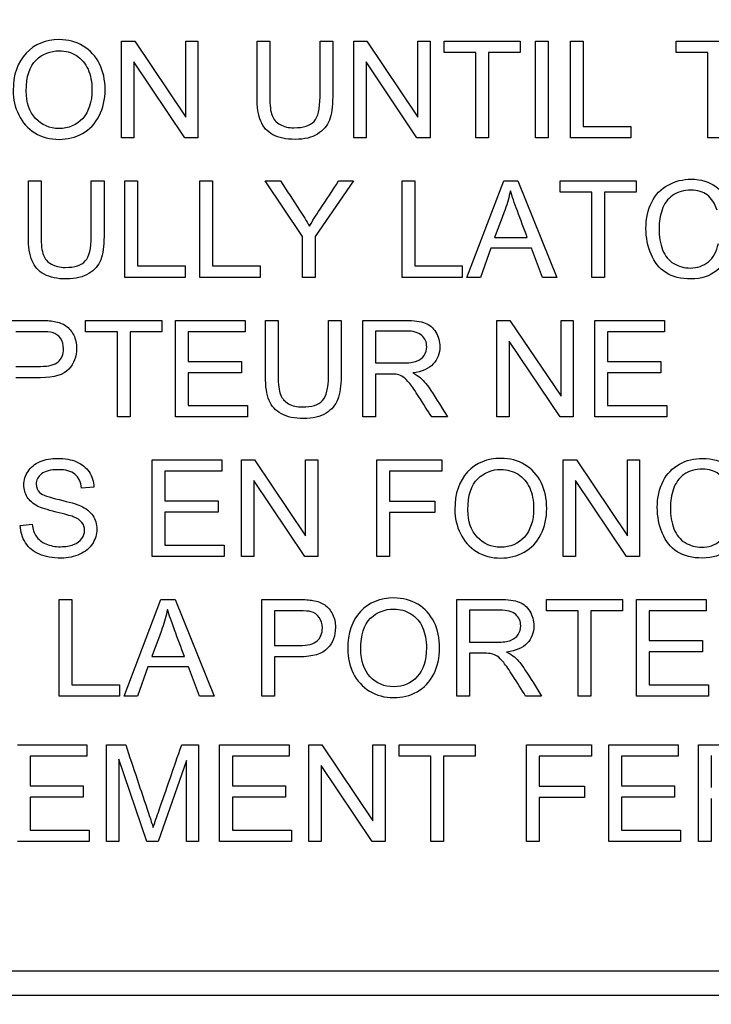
# Model space of a CAD drawing. Header units: inches. Extents: x 2 to 538, y -2 to 358.
# Tile 38 of 119: x 185.308 to 185.964, y 192.18 to 193.112. Entities that reach past the tile are written whole.
import ezdxf
from ezdxf.enums import TextEntityAlignment as Align

# ---------------------------------------------------------------- set-up
doc = ezdxf.new("R2010")
doc.units = ezdxf.units.IN
doc.header["$MEASUREMENT"] = 0
doc.layers.add('Default', color=7, linetype='Continuous')
doc.layers.add('LAB20180', color=7, linetype='Continuous')
doc.styles.add('SEACAD_Times_New_Roman', font='times.ttf')
doc.dimstyles.new('HAMMOND_(STH_-_540x360)', dxfattribs={"dimtxt": 2, "dimasz": 2.5, "dimexe": 1, "dimexo": 1, "dimgap": 0.5, "dimtad": 0, "dimtih": 1, "dimtoh": 1, "dimzin": 0, "dimdsep": 46, "dimtxsty": 'SEACAD_Times_New_Roman', "dimblk1": '_SE_FILLED', "dimblk2": '_SE_FILLED', "dimsah": 1, "dimcen": 1, "dimadec": 0, "dimazin": 0, "dimtfac": 0.8, "dimtofl": 0, "dimtmove": 1, "dimatfit": 3, "dimfxl": 1, "dimtolj": 1, "dimtzin": 0, "dimarcsym": 0})

# ---------------------------------------------------------------- blocks, each defined once
blk = doc.blocks.new('SE')
at = {"layer": 'LAB20180', "color": 7, "linetype": 'Continuous'}
for p, q in [((185.40497, 193.00056), (185.40497, 193.09204)), ((185.40497, 193.09204), (185.41732, 193.09204)), ((185.41732, 193.09204), (185.46571, 193.02015)), ((185.46571, 193.02015), (185.46571, 193.09204)), ((185.46571, 193.09204), (185.47728, 193.09204)), ((185.47728, 193.09204), (185.47728, 193.00056)), ((185.53333, 193.09204), (185.54538, 193.09204)), ((185.59304, 193.09204), (185.60503, 193.09204)), ((185.62499, 193.00056), (185.62499, 193.09204)), ((185.62499, 193.09204), (185.63741, 193.09204)), ((185.63741, 193.09204), (185.6858, 193.02015)), ((185.6858, 193.02015), (185.6858, 193.09204)), ((185.6858, 193.09204), (185.69736, 193.09204)), ((185.69736, 193.09204), (185.69736, 193.00056)), ((185.71069, 193.08132), (185.71069, 193.09204)), ((185.71069, 193.09204), (185.78281, 193.09204)), ((185.78281, 193.09204), (185.78281, 193.08132)), ((185.79742, 193.00056), (185.79742, 193.09204)), ((185.79742, 193.09204), (185.80947, 193.09204)), ((185.80947, 193.09204), (185.80947, 193.00056)), ((185.83047, 193.00056), (185.83047, 193.09204)), ((185.83047, 193.09204), (185.84252, 193.09204)), ((185.84252, 193.09204), (185.84252, 193.01133)), ((185.93053, 193.08132), (185.93053, 193.09204)), ((185.93053, 193.09204), (186.00266, 193.09204)), ((185.74076, 193.08132), (185.71069, 193.08132)), ((185.74076, 193.00056), (185.74076, 193.08132)), ((185.78281, 193.08132), (185.75275, 193.08132)), ((185.75275, 193.08132), (185.75275, 193.00056)), ((185.9606, 193.08132), (185.93053, 193.08132)), ((185.9606, 193.00056), (185.9606, 193.08132)), ((185.46486, 193.00056), (185.41653, 193.0725)), ((185.41653, 193.0725), (185.41653, 193.00056)), ((185.68494, 193.00056), (185.63662, 193.0725)), ((185.63662, 193.0725), (185.63662, 193.00056)), ((185.84252, 193.01133), (185.88762, 193.01133)), ((185.88762, 193.01133), (185.88762, 193.00056)), ((185.41653, 193.00056), (185.40497, 193.00056)), ((185.47728, 193.00056), (185.46486, 193.00056)), ((185.63662, 193.00056), (185.62499, 193.00056)), ((185.69736, 193.00056), (185.68494, 193.00056)), ((185.75275, 193.00056), (185.74076, 193.00056)), ((185.80947, 193.00056), (185.79742, 193.00056)), ((185.88762, 193.00056), (185.83047, 193.00056)), ((185.97265, 193.00056), (185.9606, 193.00056)), ((185.31653, 192.95981), (185.32852, 192.95981)), ((185.37618, 192.95981), (185.38823, 192.95981)), ((185.40801, 192.86833), (185.40801, 192.95981)), ((185.40801, 192.95981), (185.42, 192.95981)), ((185.42, 192.95981), (185.42, 192.8791)), ((185.47904, 192.86833), (185.47904, 192.95981)), ((185.47904, 192.95981), (185.49109, 192.95981)), ((185.49109, 192.95981), (185.49109, 192.8791)), ((185.5763, 192.9071), (185.54106, 192.95981)), ((185.54106, 192.95981), (185.55549, 192.95981)), ((185.62481, 192.95981), (185.58829, 192.9071)), ((185.61069, 192.95981), (185.62481, 192.95981)), ((185.67076, 192.86833), (185.67076, 192.95981)), ((185.67076, 192.95981), (185.68281, 192.95981)), ((185.68281, 192.95981), (185.68281, 192.8791)), ((185.73236, 192.86833), (185.76723, 192.95981)), ((185.76723, 192.95981), (185.78056, 192.95981)), ((185.78056, 192.95981), (185.81769, 192.86833)), ((185.82067, 192.9491), (185.82067, 192.95981)), ((185.82067, 192.95981), (185.8928, 192.95981)), ((185.8928, 192.95981), (185.8928, 192.9491)), ((185.85068, 192.9491), (185.82067, 192.9491)), ((185.85068, 192.86833), (185.85068, 192.9491)), ((185.8928, 192.9491), (185.86273, 192.9491)), ((185.86273, 192.9491), (185.86273, 192.86833)), ((185.5763, 192.86833), (185.5763, 192.9071)), ((185.58829, 192.9071), (185.58829, 192.86833)), ((185.75853, 192.90595), (185.78951, 192.90595)), ((185.75488, 192.89603), (185.74508, 192.86833)), ((185.79341, 192.89603), (185.75488, 192.89603)), ((185.80387, 192.86833), (185.79341, 192.89603)), ((185.42, 192.8791), (185.4651, 192.8791)), ((185.4651, 192.8791), (185.4651, 192.86833)), ((185.49109, 192.8791), (185.53619, 192.8791)), ((185.53619, 192.8791), (185.53619, 192.86833)), ((185.68281, 192.8791), (185.72792, 192.8791)), ((185.72792, 192.8791), (185.72792, 192.86833)), ((185.4651, 192.86833), (185.40801, 192.86833)), ((185.53619, 192.86833), (185.47904, 192.86833)), ((185.58829, 192.86833), (185.5763, 192.86833)), ((185.72792, 192.86833), (185.67076, 192.86833)), ((185.74508, 192.86833), (185.73236, 192.86833)), ((185.81769, 192.86833), (185.80387, 192.86833)), ((185.86273, 192.86833), (185.85068, 192.86833)), ((185.37082, 192.81681), (185.37082, 192.82759)), ((185.37082, 192.82759), (185.44301, 192.82759)), ((185.44301, 192.82759), (185.44301, 192.81681)), ((185.4561, 192.73611), (185.4561, 192.82759)), ((185.4561, 192.82759), (185.52201, 192.82759)), ((185.52201, 192.82759), (185.52201, 192.81681)), ((185.54131, 192.82759), (185.55336, 192.82759)), ((185.60101, 192.82759), (185.613, 192.82759)), ((185.63364, 192.73611), (185.63364, 192.82759)), ((185.76072, 192.73611), (185.76072, 192.82759)), ((185.76072, 192.82759), (185.77314, 192.82759)), ((185.77314, 192.82759), (185.82152, 192.75564)), ((185.82152, 192.75564), (185.82152, 192.82759)), ((185.82152, 192.82759), (185.83309, 192.82759)), ((185.83309, 192.82759), (185.83309, 192.73611)), ((185.85372, 192.73611), (185.85372, 192.82759)), ((185.85372, 192.82759), (185.91964, 192.82759)), ((185.91964, 192.82759), (185.91964, 192.81681)), ((185.64569, 192.81748), (185.64569, 192.78723)), ((185.40089, 192.81681), (185.37082, 192.81681)), ((185.40089, 192.73611), (185.40089, 192.81681)), ((185.44301, 192.81681), (185.41294, 192.81681)), ((185.41294, 192.81681), (185.41294, 192.73611)), ((185.52201, 192.81681), (185.46809, 192.81681)), ((185.46809, 192.81681), (185.46809, 192.78869)), ((185.82067, 192.73611), (185.77235, 192.80799)), ((185.77235, 192.80799), (185.77235, 192.73611)), ((185.91964, 192.81681), (185.86571, 192.81681)), ((185.86571, 192.81681), (185.86571, 192.78869)), ((185.46809, 192.78869), (185.51854, 192.78869)), ((185.51854, 192.78869), (185.51854, 192.77798)), ((185.86571, 192.78869), (185.91617, 192.78869)), ((185.91617, 192.78869), (185.91617, 192.77798)), ((185.51854, 192.77798), (185.46809, 192.77798)), ((185.46809, 192.77798), (185.46809, 192.74682)), ((185.64569, 192.7767), (185.64569, 192.73611)), ((185.91617, 192.77798), (185.86571, 192.77798)), ((185.86571, 192.77798), (185.86571, 192.74682)), ((185.46809, 192.74682), (185.52414, 192.74682)), ((185.52414, 192.74682), (185.52414, 192.73611)), ((185.86571, 192.74682), (185.92177, 192.74682)), ((185.92177, 192.74682), (185.92177, 192.73611)), ((185.41294, 192.73611), (185.40089, 192.73611)), ((185.52414, 192.73611), (185.4561, 192.73611)), ((185.64569, 192.73611), (185.63364, 192.73611)), ((185.71404, 192.73611), (185.69888, 192.73611)), ((185.77235, 192.73611), (185.76072, 192.73611)), ((185.83309, 192.73611), (185.82067, 192.73611)), ((185.92177, 192.73611), (185.85372, 192.73611)), ((185.43397, 192.60388), (185.43397, 192.69536)), ((185.43397, 192.69536), (185.49989, 192.69536)), ((185.49989, 192.69536), (185.49989, 192.68459)), ((185.51857, 192.60388), (185.51857, 192.69536)), ((185.51857, 192.69536), (185.53099, 192.69536)), ((185.53099, 192.69536), (185.57931, 192.62342)), ((185.57931, 192.62342), (185.57931, 192.69536)), ((185.57931, 192.69536), (185.59094, 192.69536)), ((185.59094, 192.69536), (185.59094, 192.60388)), ((185.647, 192.60388), (185.647, 192.69536)), ((185.647, 192.69536), (185.70859, 192.69536)), ((185.70859, 192.69536), (185.70859, 192.68459)), ((185.82369, 192.60388), (185.82369, 192.69536)), ((185.82369, 192.69536), (185.8361, 192.69536)), ((185.8361, 192.69536), (185.88443, 192.62342)), ((185.88443, 192.62342), (185.88443, 192.69536)), ((185.88443, 192.69536), (185.89605, 192.69536)), ((185.89605, 192.69536), (185.89605, 192.60388)), ((185.49989, 192.68459), (185.44602, 192.68459)), ((185.44602, 192.68459), (185.44602, 192.65647)), ((185.70859, 192.68459), (185.65899, 192.68459)), ((185.65899, 192.68459), (185.65899, 192.65629)), ((185.37858, 192.66956), (185.36702, 192.6687)), ((185.57852, 192.60388), (185.5302, 192.67576)), ((185.5302, 192.67576), (185.5302, 192.60388)), ((185.88364, 192.60388), (185.83525, 192.67576)), ((185.83525, 192.67576), (185.83525, 192.60388)), ((185.44602, 192.65647), (185.49648, 192.65647)), ((185.49648, 192.65647), (185.49648, 192.64576)), ((185.65899, 192.65629), (185.70196, 192.65629)), ((185.70196, 192.65629), (185.70196, 192.64551)), ((185.49648, 192.64576), (185.44602, 192.64576)), ((185.44602, 192.64576), (185.44602, 192.61459)), ((185.70196, 192.64551), (185.65899, 192.64551)), ((185.65899, 192.64551), (185.65899, 192.60388)), ((185.30883, 192.63328), (185.32022, 192.63438)), ((185.44602, 192.61459), (185.50208, 192.61459)), ((185.50208, 192.61459), (185.50208, 192.60388)), ((185.50208, 192.60388), (185.43397, 192.60388)), ((185.5302, 192.60388), (185.51857, 192.60388)), ((185.59094, 192.60388), (185.57852, 192.60388)), ((185.65899, 192.60388), (185.647, 192.60388)), ((185.83525, 192.60388), (185.82369, 192.60388)), ((185.89605, 192.60388), (185.88364, 192.60388)), ((185.34575, 192.47166), (185.34575, 192.56314)), ((185.34575, 192.56314), (185.35774, 192.56314)), ((185.35774, 192.56314), (185.35774, 192.48237)), ((185.40728, 192.47166), (185.44222, 192.56314)), ((185.44222, 192.56314), (185.45555, 192.56314)), ((185.45555, 192.56314), (185.49261, 192.47166)), ((185.5379, 192.47166), (185.5379, 192.56314)), ((185.72274, 192.47166), (185.72274, 192.56314)), ((185.80777, 192.55236), (185.80777, 192.56314)), ((185.80777, 192.56314), (185.87989, 192.56314)), ((185.87989, 192.56314), (185.87989, 192.55236)), ((185.89322, 192.47166), (185.89322, 192.56314)), ((185.89322, 192.56314), (185.95914, 192.56314)), ((185.95914, 192.56314), (185.95914, 192.55236)), ((185.54989, 192.55236), (185.54989, 192.5195)), ((185.73479, 192.55303), (185.73479, 192.52272)), ((185.83784, 192.55236), (185.80777, 192.55236)), ((185.83784, 192.47166), (185.83784, 192.55236)), ((185.87989, 192.55236), (185.84983, 192.55236)), ((185.84983, 192.55236), (185.84983, 192.47166)), ((185.95914, 192.55236), (185.90521, 192.55236)), ((185.90521, 192.55236), (185.90521, 192.52424)), ((185.90521, 192.52424), (185.95567, 192.52424)), ((185.95567, 192.52424), (185.95567, 192.51353)), ((185.73479, 192.51219), (185.73479, 192.47166)), ((185.95567, 192.51353), (185.90521, 192.51353)), ((185.90521, 192.51353), (185.90521, 192.48237)), ((185.43351, 192.50921), (185.46443, 192.50921)), ((185.54989, 192.50879), (185.54989, 192.47166)), ((185.4298, 192.49935), (185.42, 192.47166)), ((185.46833, 192.49935), (185.4298, 192.49935)), ((185.47886, 192.47166), (185.46833, 192.49935)), ((185.35774, 192.48237), (185.40284, 192.48237)), ((185.40284, 192.48237), (185.40284, 192.47166)), ((185.90521, 192.48237), (185.96127, 192.48237)), ((185.96127, 192.48237), (185.96127, 192.47166)), ((185.40284, 192.47166), (185.34575, 192.47166)), ((185.42, 192.47166), (185.40728, 192.47166)), ((185.49261, 192.47166), (185.47886, 192.47166)), ((185.54989, 192.47166), (185.5379, 192.47166)), ((185.73479, 192.47166), (185.72274, 192.47166)), ((185.80314, 192.47166), (185.78799, 192.47166)), ((185.84983, 192.47166), (185.83784, 192.47166)), ((185.96127, 192.47166), (185.89322, 192.47166)), ((185.30613, 192.42531), (185.37204, 192.42531)), ((185.37204, 192.42531), (185.37204, 192.41454)), ((185.39073, 192.33383), (185.39073, 192.42531)), ((185.39073, 192.42531), (185.4088, 192.42531)), ((185.46188, 192.42531), (185.47788, 192.42531)), ((185.47788, 192.42531), (185.47788, 192.33383)), ((185.49785, 192.33383), (185.49785, 192.42531)), ((185.49785, 192.42531), (185.56376, 192.42531)), ((185.56376, 192.42531), (185.56376, 192.41454)), ((185.58245, 192.33383), (185.58245, 192.42531)), ((185.58245, 192.42531), (185.59487, 192.42531)), ((185.59487, 192.42531), (185.64325, 192.35337)), ((185.64325, 192.35337), (185.64325, 192.42531)), ((185.64325, 192.42531), (185.65482, 192.42531)), ((185.65482, 192.42531), (185.65482, 192.33383)), ((185.66815, 192.41454), (185.66815, 192.42531)), ((185.66815, 192.42531), (185.74027, 192.42531)), ((185.74027, 192.42531), (185.74027, 192.41454)), ((185.78878, 192.33383), (185.78878, 192.42531)), ((185.78878, 192.42531), (185.85043, 192.42531)), ((185.85043, 192.42531), (185.85043, 192.41454)), ((185.86675, 192.33383), (185.86675, 192.42531)), ((185.86675, 192.42531), (185.93266, 192.42531)), ((185.93266, 192.42531), (185.93266, 192.41454)), ((185.95196, 192.33383), (185.95196, 192.42531)), ((185.37204, 192.41454), (185.31818, 192.41454)), ((185.31818, 192.41454), (185.31818, 192.38642)), ((185.42871, 192.33383), (185.40235, 192.41174)), ((185.40235, 192.41174), (185.40235, 192.33383)), ((185.46632, 192.41046), (185.43942, 192.33383)), ((185.46632, 192.33383), (185.46632, 192.41046)), ((185.56376, 192.41454), (185.5099, 192.41454)), ((185.5099, 192.41454), (185.5099, 192.38642)), ((185.69821, 192.41454), (185.66815, 192.41454)), ((185.69821, 192.33383), (185.69821, 192.41454)), ((185.74027, 192.41454), (185.7102, 192.41454)), ((185.7102, 192.41454), (185.7102, 192.33383)), ((185.85043, 192.41454), (185.80083, 192.41454)), ((185.80083, 192.41454), (185.80083, 192.38624)), ((185.93266, 192.41454), (185.87874, 192.41454)), ((185.87874, 192.41454), (185.87874, 192.38642)), ((185.96401, 192.41521), (185.96401, 192.3849)), ((185.6424, 192.33383), (185.59407, 192.40571)), ((185.59407, 192.40571), (185.59407, 192.33383)), ((185.31818, 192.38642), (185.36863, 192.38642)), ((185.36863, 192.38642), (185.36863, 192.37571)), ((185.5099, 192.38642), (185.56036, 192.38642)), ((185.56036, 192.38642), (185.56036, 192.37571)), ((185.80083, 192.38624), (185.84374, 192.38624)), ((185.84374, 192.38624), (185.84374, 192.37547)), ((185.87874, 192.38642), (185.92919, 192.38642)), ((185.92919, 192.38642), (185.92919, 192.37571)), ((185.36863, 192.37571), (185.31818, 192.37571)), ((185.31818, 192.37571), (185.31818, 192.34455)), ((185.56036, 192.37571), (185.5099, 192.37571)), ((185.5099, 192.37571), (185.5099, 192.34455)), ((185.84374, 192.37547), (185.80083, 192.37547)), ((185.80083, 192.37547), (185.80083, 192.33383)), ((185.92919, 192.37571), (185.87874, 192.37571)), ((185.87874, 192.37571), (185.87874, 192.34455)), ((185.96401, 192.37443), (185.96401, 192.33383)), ((185.31818, 192.34455), (185.37417, 192.34455)), ((185.37417, 192.34455), (185.37417, 192.33383)), ((185.5099, 192.34455), (185.56596, 192.34455)), ((185.56596, 192.34455), (185.56596, 192.33383)), ((185.87874, 192.34455), (185.93479, 192.34455)), ((185.93479, 192.34455), (185.93479, 192.33383)), ((185.37417, 192.33383), (185.30613, 192.33383)), ((185.40235, 192.33383), (185.39073, 192.33383)), ((185.43942, 192.33383), (185.42871, 192.33383)), ((185.47788, 192.33383), (185.46632, 192.33383)), ((185.56596, 192.33383), (185.49785, 192.33383)), ((185.59407, 192.33383), (185.58245, 192.33383)), ((185.65482, 192.33383), (185.6424, 192.33383)), ((185.7102, 192.33383), (185.69821, 192.33383)), ((185.80083, 192.33383), (185.78878, 192.33383)), ((185.93479, 192.33383), (185.86675, 192.33383)), ((185.96401, 192.33383), (185.95196, 192.33383)), ((184.51232, 192.21128), (186.38639, 192.21128)), ((184.51232, 192.18828), (186.38639, 192.18828))]:
    blk.add_line(p, q, dxfattribs=at)
for points, knots in [([(185.30211, 193.04511), (185.30211, 193.0602), (185.30619, 193.07207), (185.31428, 193.08065), (185.32241, 193.08927), (185.33291, 193.09356), (185.35415, 193.09356), (185.36176, 193.09155), (185.36851, 193.08747), (185.37524, 193.08341), (185.38044, 193.07785), (185.38397, 193.07067), (185.38753, 193.06344), (185.38927, 193.05527), (185.38927, 193.03689), (185.38738, 193.02861), (185.37995, 193.01401), (185.37466, 193.00847), (185.36784, 193.0047), (185.36098, 193.0009), (185.3536, 192.9991), (185.33711, 192.9991), (185.32944, 193.0011), (185.32268, 193.0053), (185.31595, 193.00949), (185.31081, 193.0151), (185.30734, 193.02229), (185.30386, 193.02949), (185.30211, 193.03708), (185.30211, 193.04511)], [0, 0, 0, 0, 0.133288, 0.133288, 0.133288, 0.256521, 0.256521, 0.337119, 0.337119, 0.337119, 0.417249, 0.417249, 0.417249, 0.502221, 0.502221, 0.588326, 0.588326, 0.674431, 0.674431, 0.674431, 0.752879, 0.752879, 0.837964, 0.837964, 0.837964, 0.918255, 0.918255, 0.918255, 1, 1, 1, 1]), ([(185.60503, 193.09204), (185.60503, 193.07443), (185.60503, 193.05682), (185.60503, 193.03921), (185.60503, 193.03001), (185.604, 193.02271), (185.60193, 193.01736), (185.59984, 193.01195), (185.59614, 193.00756), (185.58531, 193.00074), (185.57819, 192.9991), (185.56084, 192.9991), (185.5539, 193.00056), (185.54843, 193.00348), (185.543, 193.00637), (185.53918, 193.01072), (185.5368, 193.01632), (185.53446, 193.02185), (185.53333, 193.02953), (185.53333, 193.03921), (185.53333, 193.05682), (185.53333, 193.07443), (185.53333, 193.09204)], [0, 0, 0, 0, 0.229406, 0.229406, 0.229406, 0.325749, 0.325749, 0.325749, 0.415354, 0.415354, 0.50496, 0.50496, 0.592698, 0.592698, 0.592698, 0.669456, 0.669456, 0.669456, 0.770584, 0.770584, 0.770584, 1, 1, 1, 1]), ([(185.60503, 193.09204), (185.60503, 193.07443), (185.60503, 193.05682), (185.60503, 193.03921), (185.60503, 193.03001), (185.604, 193.02271), (185.60193, 193.01736), (185.59984, 193.01195), (185.59614, 193.00756), (185.58531, 193.00074), (185.57819, 192.9991), (185.56084, 192.9991), (185.5539, 193.00056), (185.54843, 193.00348), (185.543, 193.00637), (185.53918, 193.01072), (185.5368, 193.01632), (185.53446, 193.02185), (185.53333, 193.02953), (185.53333, 193.03921), (185.53333, 193.05682), (185.53333, 193.07443), (185.53333, 193.09204)], [0, 0, 0, 0, 0.229406, 0.229406, 0.229406, 0.325749, 0.325749, 0.325749, 0.415354, 0.415354, 0.50496, 0.50496, 0.592698, 0.592698, 0.592698, 0.669456, 0.669456, 0.669456, 0.770584, 0.770584, 0.770584, 1, 1, 1, 1]), ([(185.54538, 193.09204), (185.54538, 193.07447), (185.54538, 193.0569), (185.54538, 193.03933), (185.54538, 193.03135), (185.54611, 193.02551), (185.54757, 193.02174), (185.54901, 193.01802), (185.55159, 193.0151), (185.55518, 193.01309), (185.5588, 193.01107), (185.56316, 193.00999), (185.56833, 193.01005), (185.57721, 193.01016), (185.58361, 193.012), (185.58738, 193.01608), (185.59112, 193.02012), (185.59304, 193.02782), (185.59304, 193.03933), (185.59304, 193.0569), (185.59304, 193.07447), (185.59304, 193.09204)], [0, 0, 0, 0, 0.272277, 0.272277, 0.272277, 0.364295, 0.364295, 0.364295, 0.425023, 0.425023, 0.425023, 0.495541, 0.495541, 0.495541, 0.601576, 0.601576, 0.601576, 0.727751, 0.727751, 0.727751, 1, 1, 1, 1]), ([(185.54538, 193.09204), (185.54538, 193.07447), (185.54538, 193.0569), (185.54538, 193.03933), (185.54538, 193.03135), (185.54611, 193.02551), (185.54757, 193.02174), (185.54901, 193.01802), (185.55159, 193.0151), (185.55518, 193.01309), (185.5588, 193.01107), (185.56316, 193.00999), (185.56833, 193.01005), (185.57721, 193.01016), (185.58361, 193.012), (185.58738, 193.01608), (185.59112, 193.02012), (185.59304, 193.02782), (185.59304, 193.03933), (185.59304, 193.0569), (185.59304, 193.07447), (185.59304, 193.09204)], [0, 0, 0, 0, 0.272277, 0.272277, 0.272277, 0.364295, 0.364295, 0.364295, 0.425023, 0.425023, 0.425023, 0.495541, 0.495541, 0.495541, 0.601576, 0.601576, 0.601576, 0.727751, 0.727751, 0.727751, 1, 1, 1, 1]), ([(185.31452, 193.04487), (185.31452, 193.03385), (185.31751, 193.02515), (185.32341, 193.01888), (185.32935, 193.01258), (185.33668, 193.00938), (185.3547, 193.00938), (185.36218, 193.01255), (185.37387, 193.02533), (185.37679, 193.0344), (185.37679, 193.05357), (185.37557, 193.06002), (185.37308, 193.06556), (185.37057, 193.07112), (185.36687, 193.07536), (185.36206, 193.07846), (185.35728, 193.08155), (185.35183, 193.08303), (185.33729, 193.08303), (185.32992, 193.08011), (185.32378, 193.0742), (185.31766, 193.06833), (185.31452, 193.05856), (185.31452, 193.04487)], [0, 0, 0, 0, 0.129361, 0.129361, 0.129361, 0.253622, 0.253622, 0.379575, 0.379575, 0.505527, 0.505527, 0.585145, 0.585145, 0.585145, 0.66423, 0.66423, 0.66423, 0.743184, 0.743184, 0.854836, 0.854836, 0.854836, 1, 1, 1, 1]), ([(185.38823, 192.95981), (185.38823, 192.9422), (185.38823, 192.92459), (185.38823, 192.90698), (185.38823, 192.89779), (185.3872, 192.89049), (185.38513, 192.88507), (185.38308, 192.87971), (185.37928, 192.87527), (185.37387, 192.87192), (185.36842, 192.86856), (185.36139, 192.86681), (185.34404, 192.86681), (185.33704, 192.86833), (185.32621, 192.87417), (185.32232, 192.87844), (185.31769, 192.88963), (185.31653, 192.8973), (185.31653, 192.90698), (185.31653, 192.92459), (185.31653, 192.9422), (185.31653, 192.95981)], [0, 0, 0, 0, 0.229369, 0.229369, 0.229369, 0.325952, 0.325952, 0.325952, 0.402495, 0.402495, 0.402495, 0.496975, 0.496975, 0.588198, 0.588198, 0.67942, 0.67942, 0.770643, 0.770643, 0.770643, 1, 1, 1, 1]), ([(185.38823, 192.95981), (185.38823, 192.9422), (185.38823, 192.92459), (185.38823, 192.90698), (185.38823, 192.89779), (185.3872, 192.89049), (185.38513, 192.88507), (185.38308, 192.87971), (185.37928, 192.87527), (185.37387, 192.87192), (185.36842, 192.86856), (185.36139, 192.86681), (185.34404, 192.86681), (185.33704, 192.86833), (185.32621, 192.87417), (185.32232, 192.87844), (185.31769, 192.88963), (185.31653, 192.8973), (185.31653, 192.90698), (185.31653, 192.92459), (185.31653, 192.9422), (185.31653, 192.95981)], [0, 0, 0, 0, 0.229369, 0.229369, 0.229369, 0.325952, 0.325952, 0.325952, 0.402495, 0.402495, 0.402495, 0.496975, 0.496975, 0.588198, 0.588198, 0.67942, 0.67942, 0.770643, 0.770643, 0.770643, 1, 1, 1, 1]), ([(185.32852, 192.95981), (185.32852, 192.94224), (185.32852, 192.92467), (185.32852, 192.9071), (185.32852, 192.89913), (185.32925, 192.89329), (185.33078, 192.88951), (185.33229, 192.88576), (185.33473, 192.88288), (185.33832, 192.88081), (185.34193, 192.87873), (185.34636, 192.87777), (185.36042, 192.87777), (185.36675, 192.87977), (185.37052, 192.88385), (185.37429, 192.88793), (185.37618, 192.8956), (185.37618, 192.9071), (185.37618, 192.92467), (185.37618, 192.94224), (185.37618, 192.95981)], [0, 0, 0, 0, 0.272208, 0.272208, 0.272208, 0.364277, 0.364277, 0.364277, 0.424948, 0.424948, 0.424948, 0.489972, 0.489972, 0.601661, 0.601661, 0.601661, 0.727851, 0.727851, 0.727851, 1, 1, 1, 1]), ([(185.32852, 192.95981), (185.32852, 192.94224), (185.32852, 192.92467), (185.32852, 192.9071), (185.32852, 192.89913), (185.32925, 192.89329), (185.33078, 192.88951), (185.33229, 192.88576), (185.33473, 192.88288), (185.33832, 192.88081), (185.34193, 192.87873), (185.34636, 192.87777), (185.36042, 192.87777), (185.36675, 192.87977), (185.37052, 192.88385), (185.37429, 192.88793), (185.37618, 192.8956), (185.37618, 192.9071), (185.37618, 192.92467), (185.37618, 192.94224), (185.37618, 192.95981)], [0, 0, 0, 0, 0.272208, 0.272208, 0.272208, 0.364277, 0.364277, 0.364277, 0.424948, 0.424948, 0.424948, 0.489972, 0.489972, 0.601661, 0.601661, 0.601661, 0.727851, 0.727851, 0.727851, 1, 1, 1, 1]), ([(185.55549, 192.95981), (185.56155, 192.95058), (185.56762, 192.94135), (185.57369, 192.93212), (185.57705, 192.927), (185.58008, 192.92183), (185.583, 192.91672)], [0, 0, 0, 0, 0.648028, 0.648028, 0.648028, 1, 1, 1, 1]), ([(185.583, 192.91672), (185.58574, 192.92153), (185.58914, 192.92694), (185.5931, 192.93291), (185.59902, 192.94184), (185.60483, 192.95084), (185.61069, 192.95981)], [0, 0, 0, 0, 0.372585, 0.372585, 0.372585, 1, 1, 1, 1]), ([(185.98275, 192.89736), (185.9802, 192.88744), (185.97563, 192.87984), (185.96906, 192.87466), (185.96246, 192.86947), (185.95445, 192.86681), (185.9351, 192.86681), (185.92712, 192.86882), (185.92092, 192.87284), (185.91475, 192.87683), (185.91008, 192.88264), (185.90363, 192.89785), (185.90205, 192.90601), (185.90205, 192.92427), (185.90387, 192.93254), (185.90746, 192.93966), (185.91104, 192.94676), (185.91629, 192.95208), (185.92299, 192.95579), (185.92965, 192.95949), (185.93711, 192.96133), (185.95433, 192.96133), (185.962, 192.95896), (185.96821, 192.95433), (185.97448, 192.94966), (185.9788, 192.94313), (185.98123, 192.93473)], [0, 0, 0, 0, 0.109802, 0.109802, 0.109802, 0.2115, 0.2115, 0.317109, 0.317109, 0.317109, 0.414182, 0.414182, 0.511255, 0.511255, 0.616417, 0.616417, 0.616417, 0.708863, 0.708863, 0.708863, 0.799198, 0.799198, 0.902536, 0.902536, 0.902536, 1, 1, 1, 1]), ([(185.7735, 192.95038), (185.77222, 192.94441), (185.77058, 192.93857), (185.76851, 192.93273), (185.76533, 192.92375), (185.76186, 192.91487), (185.75853, 192.90595)], [0, 0, 0, 0, 0.391075, 0.391075, 0.391075, 1, 1, 1, 1]), ([(185.78951, 192.90595), (185.78639, 192.91439), (185.78326, 192.92283), (185.78014, 192.93127), (185.7773, 192.93894), (185.77508, 192.94533), (185.7735, 192.95038)], [0, 0, 0, 0, 0.571633, 0.571633, 0.571633, 1, 1, 1, 1]), ([(185.96942, 192.93194), (185.96729, 192.93857), (185.96425, 192.94338), (185.96017, 192.94642), (185.95613, 192.94943), (185.95104, 192.95099), (185.9379, 192.95099), (185.93205, 192.94928), (185.92256, 192.94259), (185.91927, 192.93802), (185.91732, 192.93236), (185.91538, 192.92672), (185.91446, 192.92086), (185.91446, 192.90704), (185.91562, 192.90022), (185.92012, 192.88866), (185.92365, 192.88428), (185.92846, 192.88142), (185.93323, 192.87858), (185.93838, 192.87716), (185.95074, 192.87716), (185.95646, 192.8791), (185.96121, 192.883), (185.96592, 192.88687), (185.96906, 192.89274), (185.9707, 192.90041)], [0, 0, 0, 0, 0.096903, 0.096903, 0.096903, 0.183737, 0.183737, 0.284464, 0.284464, 0.385192, 0.385192, 0.385192, 0.471434, 0.471434, 0.582939, 0.582939, 0.694445, 0.694445, 0.694445, 0.782104, 0.782104, 0.887866, 0.887866, 0.887866, 1, 1, 1, 1]), ([(185.29249, 192.82759), (185.30398, 192.82759), (185.31546, 192.82759), (185.32694, 192.82759), (185.33303, 192.82759), (185.33765, 192.82728), (185.34088, 192.82667), (185.34536, 192.82583), (185.3491, 192.82448), (185.35214, 192.82241), (185.35521, 192.82032), (185.35762, 192.81736), (185.3595, 192.81359), (185.3614, 192.80979), (185.36224, 192.80561), (185.36224, 192.79332), (185.35981, 192.78669), (185.35482, 192.78133), (185.34982, 192.77597), (185.34094, 192.77323), (185.32798, 192.77323), (185.32014, 192.77323), (185.31231, 192.77323), (185.30448, 192.77323)], [0, 0, 0, 0, 0.216627, 0.216627, 0.216627, 0.304573, 0.304573, 0.304573, 0.380815, 0.380815, 0.380815, 0.453903, 0.453903, 0.453903, 0.533498, 0.533498, 0.671175, 0.671175, 0.671175, 0.852316, 0.852316, 0.852316, 1, 1, 1, 1]), ([(185.613, 192.82759), (185.613, 192.80998), (185.613, 192.79237), (185.613, 192.77476), (185.613, 192.76557), (185.61197, 192.75826), (185.60783, 192.74743), (185.60412, 192.74305), (185.5987, 192.7397), (185.59326, 192.73633), (185.58616, 192.73459), (185.56888, 192.73459), (185.56188, 192.73605), (185.5564, 192.73903), (185.55099, 192.74197), (185.54715, 192.74621), (185.54477, 192.75181), (185.54241, 192.75739), (185.54131, 192.76508), (185.54131, 192.77476), (185.54131, 192.79237), (185.54131, 192.80998), (185.54131, 192.82759)], [0, 0, 0, 0, 0.229349, 0.229349, 0.229349, 0.315825, 0.315825, 0.402301, 0.402301, 0.402301, 0.498875, 0.498875, 0.592766, 0.592766, 0.592766, 0.669274, 0.669274, 0.669274, 0.770633, 0.770633, 0.770633, 1, 1, 1, 1]), ([(185.613, 192.82759), (185.613, 192.80998), (185.613, 192.79237), (185.613, 192.77476), (185.613, 192.76557), (185.61197, 192.75826), (185.60783, 192.74743), (185.60412, 192.74305), (185.5987, 192.7397), (185.59326, 192.73633), (185.58616, 192.73459), (185.56888, 192.73459), (185.56188, 192.73605), (185.5564, 192.73903), (185.55099, 192.74197), (185.54715, 192.74621), (185.54477, 192.75181), (185.54241, 192.75739), (185.54131, 192.76508), (185.54131, 192.77476), (185.54131, 192.79237), (185.54131, 192.80998), (185.54131, 192.82759)], [0, 0, 0, 0, 0.229349, 0.229349, 0.229349, 0.315825, 0.315825, 0.402301, 0.402301, 0.402301, 0.498875, 0.498875, 0.592766, 0.592766, 0.592766, 0.669274, 0.669274, 0.669274, 0.770633, 0.770633, 0.770633, 1, 1, 1, 1]), ([(185.55336, 192.82759), (185.55336, 192.81), (185.55336, 192.79241), (185.55336, 192.77482), (185.55336, 192.7669), (185.55409, 192.76106), (185.55701, 192.75351), (185.55956, 192.75065), (185.56316, 192.74858), (185.56672, 192.74653), (185.57113, 192.74554), (185.58525, 192.74554), (185.59158, 192.74755), (185.59535, 192.75157), (185.59916, 192.75562), (185.60101, 192.76337), (185.60101, 192.77482), (185.60101, 192.79241), (185.60101, 192.81), (185.60101, 192.82759)], [0, 0, 0, 0, 0.272425, 0.272425, 0.272425, 0.3487, 0.3487, 0.424974, 0.424974, 0.424974, 0.489634, 0.489634, 0.601458, 0.601458, 0.601458, 0.727547, 0.727547, 0.727547, 1, 1, 1, 1]), ([(185.55336, 192.82759), (185.55336, 192.81), (185.55336, 192.79241), (185.55336, 192.77482), (185.55336, 192.7669), (185.55409, 192.76106), (185.55701, 192.75351), (185.55956, 192.75065), (185.56316, 192.74858), (185.56672, 192.74653), (185.57113, 192.74554), (185.58525, 192.74554), (185.59158, 192.74755), (185.59535, 192.75157), (185.59916, 192.75562), (185.60101, 192.76337), (185.60101, 192.77482), (185.60101, 192.79241), (185.60101, 192.81), (185.60101, 192.82759)], [0, 0, 0, 0, 0.272425, 0.272425, 0.272425, 0.3487, 0.3487, 0.424974, 0.424974, 0.424974, 0.489634, 0.489634, 0.601458, 0.601458, 0.601458, 0.727547, 0.727547, 0.727547, 1, 1, 1, 1]), ([(185.63364, 192.82759), (185.64713, 192.82759), (185.66062, 192.82759), (185.67411, 192.82759), (185.68227, 192.82759), (185.68841, 192.82673), (185.69694, 192.82345), (185.70028, 192.82059), (185.70284, 192.81639), (185.70537, 192.81223), (185.70661, 192.80762), (185.70661, 192.79612), (185.70454, 192.7907), (185.70034, 192.78626), (185.69611, 192.78178), (185.68969, 192.77896), (185.68087, 192.77774)], [0, 0, 0, 0, 0.318588, 0.318588, 0.318588, 0.446357, 0.446357, 0.574125, 0.574125, 0.574125, 0.684887, 0.684887, 0.829418, 0.829418, 0.829418, 1, 1, 1, 1]), ([(185.64569, 192.78723), (185.65435, 192.78723), (185.66301, 192.78723), (185.67168, 192.78723), (185.67715, 192.78723), (185.68154, 192.78778), (185.68464, 192.78894), (185.68772, 192.79009), (185.69012, 192.79186), (185.69176, 192.79442), (185.69338, 192.79693), (185.6942, 192.79965), (185.6942, 192.80695), (185.69261, 192.81048), (185.68945, 192.81328), (185.68632, 192.81605), (185.68135, 192.81748), (185.6746, 192.81748), (185.66496, 192.81748), (185.65532, 192.81748), (185.64569, 192.81748)], [0, 0, 0, 0, 0.2286, 0.2286, 0.2286, 0.34417, 0.34417, 0.34417, 0.424634, 0.424634, 0.424634, 0.499118, 0.499118, 0.607044, 0.607044, 0.607044, 0.745746, 0.745746, 0.745746, 1, 1, 1, 1]), ([(185.30448, 192.78401), (185.31237, 192.78401), (185.32027, 192.78401), (185.32816, 192.78401), (185.33601, 192.78401), (185.34155, 192.78547), (185.34484, 192.78839), (185.34816, 192.79134), (185.34983, 192.79539), (185.34983, 192.80458), (185.34885, 192.80787), (185.34496, 192.81334), (185.3424, 192.81511), (185.33924, 192.81602), (185.33724, 192.8166), (185.33345, 192.81681), (185.32792, 192.81681), (185.3201, 192.81681), (185.31229, 192.81681), (185.30448, 192.81681)], [0, 0, 0, 0, 0.215477, 0.215477, 0.215477, 0.375673, 0.375673, 0.375673, 0.50214, 0.50214, 0.592679, 0.592679, 0.683217, 0.683217, 0.683217, 0.786724, 0.786724, 0.786724, 1, 1, 1, 1]), ([(185.69888, 192.73611), (185.69487, 192.74246), (185.69085, 192.74881), (185.68683, 192.75516), (185.68335, 192.76066), (185.68038, 192.76484), (185.67807, 192.76776), (185.67578, 192.77065), (185.67375, 192.77269), (185.67192, 192.77384), (185.67014, 192.77497), (185.66833, 192.77579), (185.66644, 192.77628), (185.66507, 192.77663), (185.66279, 192.7767), (185.65969, 192.7767), (185.65502, 192.7767), (185.65035, 192.7767), (185.64569, 192.7767)], [0, 0, 0, 0, 0.307176, 0.307176, 0.307176, 0.516403, 0.516403, 0.516403, 0.634791, 0.634791, 0.634791, 0.716811, 0.716811, 0.716811, 0.809183, 0.809183, 0.809183, 1, 1, 1, 1]), ([(185.68087, 192.77774), (185.68409, 192.77622), (185.68653, 192.7747), (185.68817, 192.77317), (185.69168, 192.76992), (185.69505, 192.76587), (185.69821, 192.761), (185.70357, 192.75276), (185.70876, 192.74441), (185.71404, 192.73611)], [0, 0, 0, 0, 0.160192, 0.160192, 0.160192, 0.45337, 0.45337, 0.45337, 1, 1, 1, 1]), ([(185.32022, 192.63438), (185.3207, 192.62975), (185.32198, 192.62598), (185.32393, 192.62299), (185.32589, 192.61998), (185.32898, 192.61764), (185.33312, 192.61581), (185.33731, 192.61396), (185.34194, 192.61307), (185.34712, 192.61313), (185.35174, 192.61319), (185.35582, 192.6138), (185.35935, 192.6152), (185.36286, 192.6166), (185.3655, 192.61843), (185.3672, 192.62086), (185.36888, 192.62326), (185.36982, 192.62585), (185.36982, 192.63152), (185.36897, 192.63401), (185.36556, 192.63827), (185.36276, 192.64004), (185.35899, 192.64156), (185.35658, 192.64253), (185.35113, 192.64393), (185.34274, 192.646), (185.33435, 192.64807), (185.32849, 192.6499), (185.32515, 192.65166), (185.32081, 192.65395), (185.3176, 192.65677), (185.31334, 192.66359), (185.31224, 192.66743), (185.31224, 192.67625), (185.31358, 192.68051), (185.3162, 192.68453), (185.3188, 192.68852), (185.32259, 192.69159), (185.32758, 192.69372), (185.3326, 192.69586), (185.33823, 192.69682), (185.35107, 192.69682), (185.35704, 192.69573), (185.36221, 192.6936), (185.36741, 192.69146), (185.37134, 192.68818), (185.37414, 192.68398), (185.37695, 192.67977), (185.3784, 192.67491), (185.37858, 192.66956)], [0, 0, 0, 0, 0.049878, 0.049878, 0.049878, 0.098701, 0.098701, 0.098701, 0.157985, 0.157985, 0.157985, 0.20948, 0.20948, 0.20948, 0.250007, 0.250007, 0.250007, 0.286876, 0.286876, 0.322961, 0.322961, 0.359046, 0.359046, 0.359046, 0.428613, 0.428613, 0.428613, 0.505026, 0.505026, 0.505026, 0.556645, 0.556645, 0.608264, 0.608264, 0.66512, 0.66512, 0.66512, 0.726408, 0.726408, 0.726408, 0.795729, 0.795729, 0.872675, 0.872675, 0.872675, 0.936881, 0.936881, 0.936881, 1, 1, 1, 1]), ([(185.72082, 192.64837), (185.72082, 192.66353), (185.7249, 192.6754), (185.733, 192.68398), (185.74112, 192.69259), (185.75162, 192.69682), (185.77292, 192.69682), (185.78047, 192.69481), (185.79398, 192.68678), (185.79916, 192.68112), (185.80622, 192.66676), (185.80798, 192.6586), (185.80798, 192.64016), (185.80616, 192.63188), (185.80238, 192.62458), (185.79862, 192.6173), (185.79337, 192.61173), (185.78656, 192.60802), (185.77972, 192.60429), (185.77232, 192.60236), (185.75582, 192.60236), (185.74815, 192.60443), (185.73464, 192.61271), (185.72953, 192.61837), (185.72606, 192.62561), (185.72264, 192.63276), (185.72082, 192.64034), (185.72082, 192.64837)], [0, 0, 0, 0, 0.133484, 0.133484, 0.133484, 0.259715, 0.259715, 0.342872, 0.342872, 0.426029, 0.426029, 0.509185, 0.509185, 0.594005, 0.594005, 0.594005, 0.674481, 0.674481, 0.674481, 0.751471, 0.751471, 0.834976, 0.834976, 0.918481, 0.918481, 0.918481, 1, 1, 1, 1]), ([(185.9935, 192.63292), (185.991, 192.62293), (185.98644, 192.61539), (185.97986, 192.61015), (185.97332, 192.60494), (185.96519, 192.60236), (185.94584, 192.60236), (185.93787, 192.60437), (185.93166, 192.60839), (185.92552, 192.61236), (185.92082, 192.61819), (185.91437, 192.6334), (185.91279, 192.64156), (185.91279, 192.65982), (185.91462, 192.66809), (185.91827, 192.67515), (185.92193, 192.68224), (185.92703, 192.68763), (185.93373, 192.69134), (185.94044, 192.69507), (185.94785, 192.69682), (185.96507, 192.69682), (185.97274, 192.69451), (185.97895, 192.68988), (185.98523, 192.68521), (185.98954, 192.67868), (185.99204, 192.67022)], [0, 0, 0, 0, 0.109878, 0.109878, 0.109878, 0.211634, 0.211634, 0.317305, 0.317305, 0.317305, 0.414299, 0.414299, 0.511293, 0.511293, 0.616369, 0.616369, 0.616369, 0.70875, 0.70875, 0.70875, 0.798999, 0.798999, 0.902239, 0.902239, 0.902239, 1, 1, 1, 1]), ([(185.98023, 192.66743), (185.9781, 192.67406), (185.97499, 192.67893), (185.97098, 192.68197), (185.96692, 192.68504), (185.96185, 192.68654), (185.9487, 192.68654), (185.9428, 192.68483), (185.93805, 192.68148), (185.93331, 192.67815), (185.93001, 192.67357), (185.92813, 192.66791), (185.92622, 192.66218), (185.92521, 192.65635), (185.92521, 192.64259), (185.92636, 192.63578), (185.92862, 192.62999), (185.93089, 192.62416), (185.9344, 192.61983), (185.93921, 192.61697), (185.94397, 192.61413), (185.94919, 192.61265), (185.96148, 192.61265), (185.96726, 192.61459), (185.97195, 192.61855), (185.97661, 192.62248), (185.9798, 192.62823), (185.98151, 192.63596)], [0, 0, 0, 0, 0.097061, 0.097061, 0.097061, 0.187506, 0.187506, 0.290488, 0.290488, 0.290488, 0.385323, 0.385323, 0.385323, 0.479148, 0.479148, 0.599511, 0.599511, 0.599511, 0.694367, 0.694367, 0.694367, 0.781551, 0.781551, 0.887897, 0.887897, 0.887897, 1, 1, 1, 1]), ([(185.36702, 192.6687), (185.36641, 192.67442), (185.36428, 192.67875), (185.36069, 192.68173), (185.35713, 192.68469), (185.3518, 192.68611), (185.3375, 192.68611), (185.33221, 192.68477), (185.32551, 192.67942), (185.32387, 192.67613), (185.32387, 192.66907), (185.32502, 192.66639), (185.3274, 192.66426), (185.32974, 192.66216), (185.3358, 192.66), (185.3456, 192.65775), (185.35538, 192.6555), (185.36209, 192.65361), (185.3658, 192.65197), (185.37115, 192.6496), (185.37505, 192.64637), (185.37755, 192.64265), (185.38009, 192.63887), (185.38138, 192.63456), (185.38138, 192.62482), (185.37998, 192.62026), (185.37725, 192.61593), (185.37452, 192.61163), (185.37043, 192.60833), (185.36526, 192.60595), (185.36003, 192.60356), (185.35418, 192.60236), (185.33945, 192.60236), (185.33251, 192.60358), (185.32697, 192.60595), (185.32136, 192.60836), (185.31699, 192.61198), (185.31383, 192.61685), (185.31069, 192.62167), (185.30896, 192.62719), (185.30883, 192.63328)], [0, 0, 0, 0, 0.061259, 0.061259, 0.061259, 0.116523, 0.116523, 0.174189, 0.174189, 0.231856, 0.231856, 0.283851, 0.283851, 0.283851, 0.36405, 0.36405, 0.36405, 0.450764, 0.450764, 0.450764, 0.513362, 0.513362, 0.513362, 0.571652, 0.571652, 0.629943, 0.629943, 0.629943, 0.695151, 0.695151, 0.695151, 0.766646, 0.766646, 0.85685, 0.85685, 0.85685, 0.928281, 0.928281, 0.928281, 1, 1, 1, 1]), ([(185.7333, 192.64813), (185.7333, 192.63711), (185.73622, 192.62847), (185.74803, 192.61581), (185.75546, 192.61265), (185.77341, 192.61265), (185.7809, 192.61587), (185.78674, 192.62226), (185.79258, 192.62865), (185.79557, 192.63766), (185.79557, 192.65683), (185.79429, 192.66335), (185.7893, 192.67442), (185.78564, 192.67868), (185.78078, 192.68173), (185.77595, 192.68474), (185.77055, 192.68629), (185.76452, 192.68635), (185.75601, 192.68644), (185.74864, 192.68337), (185.74249, 192.67753), (185.73631, 192.67166), (185.7333, 192.66183), (185.7333, 192.64813)], [0, 0, 0, 0, 0.118883, 0.118883, 0.237765, 0.237765, 0.359091, 0.359091, 0.359091, 0.493786, 0.493786, 0.578931, 0.578931, 0.664075, 0.664075, 0.664075, 0.742709, 0.742709, 0.742709, 0.854643, 0.854643, 0.854643, 1, 1, 1, 1]), ([(185.5379, 192.56314), (185.54938, 192.56314), (185.56086, 192.56314), (185.57235, 192.56314), (185.57843, 192.56314), (185.58306, 192.56277), (185.58628, 192.56222), (185.59078, 192.56146), (185.5945, 192.56003), (185.59754, 192.55796), (185.60062, 192.55588), (185.60302, 192.55291), (185.60491, 192.54914), (185.60681, 192.54534), (185.60765, 192.54117), (185.60765, 192.52881), (185.60521, 192.52224), (185.60022, 192.51688), (185.59523, 192.51152), (185.58634, 192.50879), (185.57338, 192.50879), (185.56555, 192.50879), (185.55772, 192.50879), (185.54989, 192.50879)], [0, 0, 0, 0, 0.216615, 0.216615, 0.216615, 0.304539, 0.304539, 0.304539, 0.380829, 0.380829, 0.380829, 0.453912, 0.453912, 0.453912, 0.533118, 0.533118, 0.671193, 0.671193, 0.671193, 0.852324, 0.852324, 0.852324, 1, 1, 1, 1]), ([(185.61927, 192.51615), (185.61927, 192.53131), (185.62329, 192.54317), (185.63145, 192.55176), (185.63954, 192.56028), (185.65007, 192.5646), (185.67131, 192.5646), (185.67892, 192.56259), (185.68568, 192.55857), (185.69246, 192.55454), (185.69754, 192.54889), (185.70113, 192.54171), (185.70474, 192.53451), (185.70643, 192.52631), (185.70643, 192.50793), (185.70454, 192.49966), (185.69712, 192.48505), (185.69182, 192.47951), (185.68501, 192.47574), (185.67817, 192.47195), (185.67076, 192.47014), (185.65427, 192.47014), (185.6466, 192.47221), (185.63309, 192.48048), (185.62798, 192.48614), (185.62445, 192.49333), (185.62093, 192.50048), (185.61927, 192.50812), (185.61927, 192.51615)], [0, 0, 0, 0, 0.133492, 0.133492, 0.133492, 0.256561, 0.256561, 0.337052, 0.337052, 0.337052, 0.417317, 0.417317, 0.417317, 0.502271, 0.502271, 0.588358, 0.588358, 0.674444, 0.674444, 0.674444, 0.751391, 0.751391, 0.834849, 0.834849, 0.918307, 0.918307, 0.918307, 1, 1, 1, 1]), ([(185.72274, 192.56314), (185.73623, 192.56314), (185.74972, 192.56314), (185.76322, 192.56314), (185.77137, 192.56314), (185.77752, 192.56229), (185.78604, 192.559), (185.78939, 192.55608), (185.7945, 192.5478), (185.79572, 192.54317), (185.79572, 192.53167), (185.79365, 192.52619), (185.78525, 192.51731), (185.77874, 192.51445), (185.76997, 192.51329)], [0, 0, 0, 0, 0.31851, 0.31851, 0.31851, 0.439993, 0.439993, 0.561476, 0.561476, 0.682959, 0.682959, 0.841479, 0.841479, 1, 1, 1, 1]), ([(185.44843, 192.55364), (185.44715, 192.54774), (185.4455, 192.54183), (185.4435, 192.53605), (185.44036, 192.52704), (185.43684, 192.51816), (185.43351, 192.50921)], [0, 0, 0, 0, 0.3896, 0.3896, 0.3896, 1, 1, 1, 1]), ([(185.46443, 192.50921), (185.46131, 192.51765), (185.45818, 192.52609), (185.45506, 192.53453), (185.4522, 192.54226), (185.45001, 192.54859), (185.44843, 192.55364)], [0, 0, 0, 0, 0.571633, 0.571633, 0.571633, 1, 1, 1, 1]), ([(185.54989, 192.5195), (185.55778, 192.5195), (185.56567, 192.5195), (185.57356, 192.5195), (185.58141, 192.5195), (185.58695, 192.52096), (185.59024, 192.52388), (185.59356, 192.52683), (185.59523, 192.53094), (185.59523, 192.54007), (185.59426, 192.54336), (185.59036, 192.54883), (185.58781, 192.55066), (185.58464, 192.55157), (185.58264, 192.55215), (185.57886, 192.55236), (185.57332, 192.55236), (185.56551, 192.55236), (185.5577, 192.55236), (185.54989, 192.55236)], [0, 0, 0, 0, 0.215417, 0.215417, 0.215417, 0.375568, 0.375568, 0.375568, 0.501264, 0.501264, 0.592285, 0.592285, 0.683306, 0.683306, 0.683306, 0.786784, 0.786784, 0.786784, 1, 1, 1, 1]), ([(185.63169, 192.51591), (185.63169, 192.50489), (185.63467, 192.49625), (185.64648, 192.48359), (185.65384, 192.48042), (185.67186, 192.48042), (185.67935, 192.48365), (185.68519, 192.49004), (185.691, 192.4964), (185.69395, 192.50544), (185.69395, 192.52461), (185.69274, 192.53106), (185.69024, 192.53666), (185.68778, 192.54218), (185.68403, 192.54646), (185.67922, 192.5495), (185.67437, 192.55257), (185.669, 192.55407), (185.65445, 192.55407), (185.64709, 192.55115), (185.64094, 192.5453), (185.63476, 192.53943), (185.63169, 192.5296), (185.63169, 192.51591)], [0, 0, 0, 0, 0.119213, 0.119213, 0.238426, 0.238426, 0.359261, 0.359261, 0.359261, 0.497701, 0.497701, 0.585212, 0.585212, 0.585212, 0.664116, 0.664116, 0.664116, 0.742991, 0.742991, 0.854531, 0.854531, 0.854531, 1, 1, 1, 1]), ([(185.73479, 192.52272), (185.74346, 192.52272), (185.75212, 192.52272), (185.76078, 192.52272), (185.76626, 192.52272), (185.77064, 192.52327), (185.77685, 192.52558), (185.77922, 192.52741), (185.78087, 192.52991), (185.78254, 192.53244), (185.7833, 192.5352), (185.7833, 192.54244), (185.78172, 192.54603), (185.77855, 192.54883), (185.77542, 192.5516), (185.77046, 192.55303), (185.7637, 192.55303), (185.75407, 192.55303), (185.74443, 192.55303), (185.73479, 192.55303)], [0, 0, 0, 0, 0.228492, 0.228492, 0.228492, 0.326434, 0.326434, 0.424376, 0.424376, 0.424376, 0.499668, 0.499668, 0.607229, 0.607229, 0.607229, 0.745865, 0.745865, 0.745865, 1, 1, 1, 1]), ([(185.78799, 192.47166), (185.78397, 192.47801), (185.77995, 192.48436), (185.77594, 192.49071), (185.77245, 192.49622), (185.76949, 192.50039), (185.76717, 192.50331), (185.76491, 192.50616), (185.76285, 192.50824), (185.76103, 192.50939), (185.75927, 192.51051), (185.75737, 192.51134), (185.75555, 192.51177), (185.75415, 192.51209), (185.7519, 192.51219), (185.74879, 192.51219), (185.74413, 192.51219), (185.73946, 192.51219), (185.73479, 192.51219)], [0, 0, 0, 0, 0.307277, 0.307277, 0.307277, 0.516574, 0.516574, 0.516574, 0.634996, 0.634996, 0.634996, 0.716746, 0.716746, 0.716746, 0.809168, 0.809168, 0.809168, 1, 1, 1, 1]), ([(185.76997, 192.51329), (185.7732, 192.51177), (185.77563, 192.51019), (185.77728, 192.50872), (185.78085, 192.50555), (185.78415, 192.50142), (185.78732, 192.49655), (185.79268, 192.48831), (185.79787, 192.47996), (185.80314, 192.47166)], [0, 0, 0, 0, 0.160112, 0.160112, 0.160112, 0.453397, 0.453397, 0.453397, 1, 1, 1, 1]), ([(185.4088, 192.42531), (185.41603, 192.40373), (185.42325, 192.38214), (185.43047, 192.36055), (185.43249, 192.35453), (185.43394, 192.34996), (185.43485, 192.34698)], [0, 0, 0, 0, 0.827223, 0.827223, 0.827223, 1, 1, 1, 1]), ([(185.43485, 192.34698), (185.43589, 192.35033), (185.43753, 192.3552), (185.43978, 192.36165), (185.44719, 192.38286), (185.45451, 192.40409), (185.46188, 192.42531)], [0, 0, 0, 0, 0.186756, 0.186756, 0.186756, 1, 1, 1, 1]), ([(185.95196, 192.42531), (185.96545, 192.42531), (185.97894, 192.42531), (185.99243, 192.42531), (186.00059, 192.42531), (186.00673, 192.42446), (186.01526, 192.42117), (186.01866, 192.41825), (186.02116, 192.41411), (186.02367, 192.40995), (186.02499, 192.40535), (186.02499, 192.39385), (186.02286, 192.38837), (186.01446, 192.37948), (186.00801, 192.37668), (185.99925, 192.37547)], [0, 0, 0, 0, 0.318575, 0.318575, 0.318575, 0.446337, 0.446337, 0.5741, 0.5741, 0.5741, 0.692086, 0.692086, 0.846043, 0.846043, 1, 1, 1, 1])]:
    blk.add_open_spline(points, degree=3, knots=knots, dxfattribs=at)
blk = doc.blocks.new('DMBLK4916')
at = {"layer": 'Default', "linetype": 'Continuous'}
for points in [[(198.08007, 206.20009), (197.6634, 208.70009), (197.24673, 206.20009)], [(198.08007, 191.23028), (197.24673, 191.23028), (197.6634, 188.73028)]]:
    blk.add_hatch(color=7, dxfattribs=at).paths.add_polyline_path(points)
at = {"layer": 'Default', "color": 7, "linetype": 'Continuous'}
for p, q in [((191.29736, 208.70009), (198.6634, 208.70009)), ((197.6634, 208.70009), (197.6634, 200.41519)), ((197.6634, 197.71519), (197.6634, 188.73028)), ((186.53936, 188.73028), (198.6634, 188.73028))]:
    blk.add_line(p, q, dxfattribs=at)
at = {"layer": 'Default', "color": 7, "linetype": 'Continuous', "style": 'SEACAD_Times_New_Roman'}
blk.add_text('19.97', height=2, dxfattribs=at).set_placement((194.25108, 199.71519), align=Align.TOP_LEFT)
blk = doc.blocks.new('_SE_FILLED')
at = {"color": 0}
blk.add_line((0, 0), (-1, 0), dxfattribs=at)
blk.add_solid([(0, 0), (-1, -0.1665), (-1, 0.1665), (0, 0)], dxfattribs=at)
blk = doc.blocks.new('DMBLK4920')
at = {"layer": 'Default', "linetype": 'Continuous'}
for points in [[(160.86666, 225.91778), (161.69999, 225.91778), (161.28332, 228.41778)], [(160.86666, 151.54278), (161.28332, 149.04278), (161.69999, 151.54278)]]:
    blk.add_hatch(color=7, dxfattribs=at).paths.add_polyline_path(points)
at = {"layer": 'Default', "color": 7, "linetype": 'Continuous'}
for p, q in [((161.28332, 228.41778), (161.28332, 190.43028)), ((161.28332, 184.73028), (161.28332, 149.04278))]:
    blk.add_line(p, q, dxfattribs=at)
at = {"layer": 'Default', "color": 7, "linetype": 'Continuous', "style": 'SEACAD_Times_New_Roman'}
for s, p in [('79.38', (157.871, 189.73028)), ('TYP', (158.48712, 186.73028))]:
    blk.add_text(s, height=2, dxfattribs=at).set_placement(p, align=Align.TOP_LEFT)

msp = doc.modelspace()

# ---------------------------------------------------------------- block references
at = {"layer": 'Default'}
msp.add_blockref('SE', (0, 0), dxfattribs=at)

# ---------------------------------------------------------------- dimensions: what is measured, and where the dimension line sits
at = {"layer": 'Default', "color": 7, "linetype": 'Continuous'}
for base, p1, p2, angle, text, picture, middle, dimtype in [((161.2833245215, 228.4177817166), (188.4510253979, 228.4177817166), (188.4493587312, 149.0427817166), 269.998796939, '\\A1;<>\\PTYP', 'DMBLK4920', (161.2833245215, 188.7302824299), 161), ((197.6634, 188.73028), (190.29736, 208.70009), (185.53936, 188.73028), 90, '\\A1;<>', 'DMBLK4916', (197.6634, 198.71519), 160)]:
    dim = msp.add_linear_dim(base=base, p1=p1, p2=p2, angle=angle, text=text, dimstyle='HAMMOND_(STH_-_540x360)', override={"dimtmove": 0}, dxfattribs=at)
    dim.commit()
    dim.dimension.update_dxf_attribs({"geometry": picture, "text_midpoint": middle, "dimtype": dimtype})

doc.saveas('drawing.dxf')
